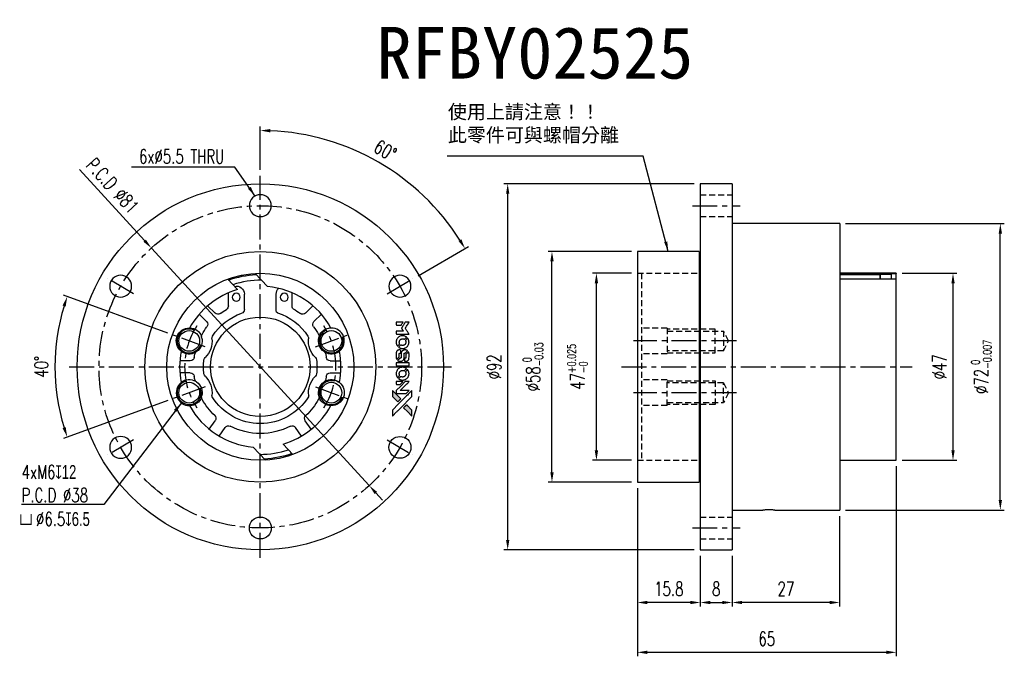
# Model space of a CAD drawing. Header units: millimetres. Extents: x -60 to 187, y -73 to 87.
import ezdxf
from ezdxf.enums import TextEntityAlignment as Align

# ---------------------------------------------------------------- set-up
doc = ezdxf.new("R2010")
doc.units = ezdxf.units.MM
doc.linetypes.add('CENTER', pattern=[2, 1.25, -0.25, 0.25, -0.25])
doc.linetypes.add('DASHED', pattern=[0.75, 0.5, -0.25])
for name, color, linetype in [('CHA', 7, 'Continuous'), ('CL', 1, 'CENTER'), ('DIM', 4, 'Continuous'), ('HID', 2, 'DASHED'), ('OUT', 3, 'Continuous')]:
    doc.layers.add(name, color=color, linetype=linetype)
doc.styles.add('DIM-7', font='SIMPLEX.shx', dxfattribs={"width": 0.7, "bigfont": 'chineset.shx'})
doc.styles.add('T', font='kaiu.ttf')
doc.dimstyles.new('CNS', dxfattribs={"dimtxt": 3.5, "dimasz": 2.5, "dimexe": 1, "dimexo": 1.5, "dimgap": 0.09, "dimtad": 0, "dimdsep": 46, "dimtxsty": 'DIM-7', "dimcen": 0.09, "dimclrd": 1, "dimclre": 1, "dimclrt": 4, "dimadec": 0, "dimazin": 0, "dimtfac": 1, "dimtix": 1, "dimtmove": 2, "dimatfit": 3, "dimfxl": 1, "dimtvp": 0.971429, "dimtolj": 1, "dimarcsym": 0})

# ---------------------------------------------------------------- blocks, each defined once
blk = doc.blocks.new('*D0')
at = {"layer": 'DEFPOINTS', "color": 0}
for p in [(73.26, 29), (94.71, 29), (94.71, -29)]:
    blk.add_point(p, dxfattribs=at)
at = {"layer": 'DIM', "color": 0, "lineweight": -2}
for p, q in [((93.21, 29), (72.26, 29)), ((73.26, -26.5), (73.26, 26.5)), ((93.21, -29), (72.26, -29))]:
    blk.add_line(p, q, dxfattribs=at)
at = {"layer": 'DIM', "color": 0}
for points in [[(72.84, 26.5), (73.68, 26.5), (73.26, 29)], [(72.84, -26.5), (73.68, -26.5), (73.26, -29)]]:
    blk.add_solid(points, dxfattribs=at)
at = {"layer": 'DIM', "color": 0, "insert": (68.5, 0), "char_height": 3.5, "attachment_point": 5, "rotation": 90, "style": 'DIM-7'}
blk.add_mtext('\\A1;%%C58{\\H2.1;\\S 0^ -0.03;}', dxfattribs=at)
blk = doc.blocks.new('*D1')
at = {"layer": 'DEFPOINTS', "color": 0}
for p in [(-21.85, 7.95), (-51.24, 5.99), (-13.86, 5.04), (-13.86, -5.04), (-21.85, -7.95)]:
    blk.add_point(p, dxfattribs=at)
at = {"layer": 'DIM', "color": 0, "lineweight": -2}
for p, q in [((-23.26, 8.46), (-49.42, 17.99)), ((-23.26, -8.46), (-49.42, -17.99))]:
    blk.add_line(p, q, dxfattribs=at)
blk.add_arc((0, 0), 51.59, 162.7768, 197.2232, dxfattribs=at)
at = {"layer": 'DIM', "color": 0}
for points in [[(-49.67, 15.41), (-48.88, 15.14), (-48.48, 17.64)], [(-48.88, -15.14), (-49.67, -15.41), (-48.48, -17.64)]]:
    blk.add_solid(points, dxfattribs=at)
at = {"layer": 'DIM', "color": 0, "insert": (-54.99, 0), "char_height": 3.5, "attachment_point": 5, "rotation": 90, "style": 'DIM-7'}
blk.add_mtext('\\A1;40°', dxfattribs=at)
blk = doc.blocks.new('*D2')
at = {"layer": 'DEFPOINTS', "color": 0}
for p in [(0, 48), (38.18, 45.5), (38.32, 22.12), (31.83, 18.37), (0, -48)]:
    blk.add_point(p, dxfattribs=at)
at = {"layer": 'DIM', "color": 0, "lineweight": -2}
for p, q in [((0, 49.5), (0, 60.39)), ((39.62, 22.87), (52.3, 30.2))]:
    blk.add_line(p, q, dxfattribs=at)
blk.add_arc((0, 0), 59.39, 32.412, 87.588, dxfattribs=at)
at = {"layer": 'DIM', "color": 0}
for points in [[(2.49, 58.92), (2.51, 59.76), (0, 59.39)], [(50.5, 32.05), (49.78, 31.62), (51.43, 29.7)]]:
    blk.add_solid(points, dxfattribs=at)
at = {"layer": 'DIM', "color": 0, "insert": (31.4, 54.38), "char_height": 3.5, "attachment_point": 5, "rotation": 330, "style": 'DIM-7'}
blk.add_mtext('\\A1;60°', dxfattribs=at)
blk = doc.blocks.new('*D3')
at = {"layer": 'DEFPOINTS', "color": 0}
for p in [(84.42, 23.5), (94.71, 23.5), (94.71, -23.5)]:
    blk.add_point(p, dxfattribs=at)
at = {"layer": 'DIM', "color": 0, "lineweight": -2}
for p, q in [((93.21, 23.5), (83.42, 23.5)), ((84.42, -21), (84.42, 21)), ((93.21, -23.5), (83.42, -23.5))]:
    blk.add_line(p, q, dxfattribs=at)
at = {"layer": 'DIM', "color": 0}
for points in [[(84, 21), (84.84, 21), (84.42, 23.5)], [(84, -21), (84.84, -21), (84.42, -23.5)]]:
    blk.add_solid(points, dxfattribs=at)
at = {"layer": 'DIM', "color": 0, "insert": (79.66, 0), "char_height": 3.5, "attachment_point": 5, "rotation": 90, "style": 'DIM-7'}
blk.add_mtext('\\A1;47{\\H2.1;\\S+0.025^ -0;}', dxfattribs=at)
blk = doc.blocks.new('*D4')
at = {"layer": 'DEFPOINTS', "color": 0}
for p in [(62.13, 46), (110.51, 46), (110.51, -46)]:
    blk.add_point(p, dxfattribs=at)
at = {"layer": 'DIM', "color": 0, "lineweight": -2}
for p, q in [((109.01, 46), (61.13, 46)), ((62.13, -43.5), (62.13, 43.5)), ((109.01, -46), (61.13, -46))]:
    blk.add_line(p, q, dxfattribs=at)
at = {"layer": 'DIM', "color": 0}
for points in [[(61.72, 43.5), (62.55, 43.5), (62.13, 46)], [(61.72, -43.5), (62.55, -43.5), (62.13, -46)]]:
    blk.add_solid(points, dxfattribs=at)
at = {"layer": 'DIM', "color": 0, "insert": (58.73, 0), "char_height": 3.5, "attachment_point": 5, "rotation": 90, "style": 'DIM-7'}
blk.add_mtext('\\A1;%%C92', dxfattribs=at)
blk = doc.blocks.new('*D5')
at = {"layer": 'DEFPOINTS', "color": 0}
for p in [(94.71, -29), (110.51, -46), (94.71, -59.23)]:
    blk.add_point(p, dxfattribs=at)
at = {"layer": 'DIM', "color": 0, "lineweight": -2}
for p, q in [((94.71, -30.5), (94.71, -60.23)), ((110.51, -47.5), (110.51, -60.23)), ((108.01, -59.23), (97.21, -59.23))]:
    blk.add_line(p, q, dxfattribs=at)
at = {"layer": 'DIM', "color": 0}
for points in [[(97.21, -58.82), (97.21, -59.65), (94.71, -59.23)], [(108.01, -58.82), (108.01, -59.65), (110.51, -59.23)]]:
    blk.add_solid(points, dxfattribs=at)
at = {"layer": 'DIM', "color": 0, "insert": (102.61, -55.83), "char_height": 3.5, "attachment_point": 5, "style": 'DIM-7'}
blk.add_mtext('\\A1;15.8', dxfattribs=at)
blk = doc.blocks.new('*D6')
at = {"layer": 'DEFPOINTS', "color": 0}
for p in [(110.51, -46), (118.51, -46), (118.51, -59.23)]:
    blk.add_point(p, dxfattribs=at)
at = {"layer": 'DIM', "color": 0, "lineweight": -2}
for p, q in [((110.51, -47.5), (110.51, -60.23)), ((118.51, -47.5), (118.51, -60.23)), ((113.01, -59.23), (116.01, -59.23))]:
    blk.add_line(p, q, dxfattribs=at)
at = {"layer": 'DIM', "color": 0}
for points in [[(113.01, -58.82), (113.01, -59.65), (110.51, -59.23)], [(116.01, -58.82), (116.01, -59.65), (118.51, -59.23)]]:
    blk.add_solid(points, dxfattribs=at)
at = {"layer": 'DIM', "color": 0, "insert": (114.51, -55.83), "char_height": 3.5, "attachment_point": 5, "style": 'DIM-7'}
blk.add_mtext('\\A1;8', dxfattribs=at)
blk = doc.blocks.new('*D7')
at = {"layer": 'DEFPOINTS', "color": 0}
for p in [(145.51, -36), (118.51, -46), (118.51, -59.23)]:
    blk.add_point(p, dxfattribs=at)
at = {"layer": 'DIM', "color": 0, "lineweight": -2}
for p, q in [((145.51, -37.5), (145.51, -60.23)), ((118.51, -47.5), (118.51, -60.23)), ((143.01, -59.23), (121.01, -59.23))]:
    blk.add_line(p, q, dxfattribs=at)
at = {"layer": 'DIM', "color": 0}
for points in [[(121.01, -58.82), (121.01, -59.65), (118.51, -59.23)], [(143.01, -58.82), (143.01, -59.65), (145.51, -59.23)]]:
    blk.add_solid(points, dxfattribs=at)
at = {"layer": 'DIM', "color": 0, "insert": (132.01, -55.83), "char_height": 3.5, "attachment_point": 5, "style": 'DIM-7'}
blk.add_mtext('\\A1;27', dxfattribs=at)
blk = doc.blocks.new('*D8')
at = {"layer": 'DEFPOINTS', "color": 0}
for p in [(159.71, -23.5), (94.71, -29), (94.71, -71.76)]:
    blk.add_point(p, dxfattribs=at)
at = {"layer": 'DIM', "color": 0, "lineweight": -2}
for p, q in [((159.71, -25), (159.71, -72.76)), ((94.71, -30.5), (94.71, -72.76)), ((157.21, -71.76), (97.21, -71.76))]:
    blk.add_line(p, q, dxfattribs=at)
at = {"layer": 'DIM', "color": 0}
for points in [[(97.21, -71.34), (97.21, -72.18), (94.71, -71.76)], [(157.21, -71.34), (157.21, -72.18), (159.71, -71.76)]]:
    blk.add_solid(points, dxfattribs=at)
at = {"layer": 'DIM', "color": 0, "insert": (127.21, -68.36), "char_height": 3.5, "attachment_point": 5, "style": 'DIM-7'}
blk.add_mtext('\\A1;65', dxfattribs=at)
blk = doc.blocks.new('*D9')
at = {"layer": 'DEFPOINTS', "color": 0}
for p in [(145.51, 36), (185.86, 36), (145.51, -36)]:
    blk.add_point(p, dxfattribs=at)
at = {"layer": 'DIM', "color": 0, "lineweight": -2}
for p, q in [((147.01, 36), (186.86, 36)), ((185.86, -33.5), (185.86, 33.5)), ((147.01, -36), (186.86, -36))]:
    blk.add_line(p, q, dxfattribs=at)
at = {"layer": 'DIM', "color": 0}
for points in [[(185.45, 33.5), (186.28, 33.5), (185.86, 36)], [(185.45, -33.5), (186.28, -33.5), (185.86, -36)]]:
    blk.add_solid(points, dxfattribs=at)
at = {"layer": 'DIM', "color": 0, "insert": (181.1, 0), "char_height": 3.5, "attachment_point": 5, "rotation": 90, "style": 'DIM-7'}
blk.add_mtext('\\A1;%%C72{\\H2.1;\\S 0^ -0.007;}', dxfattribs=at)
blk = doc.blocks.new('*D10')
at = {"layer": 'DEFPOINTS', "color": 0}
for p in [(159.71, 23.5), (173.98, 23.5), (159.71, -23.5)]:
    blk.add_point(p, dxfattribs=at)
at = {"layer": 'DIM', "color": 0, "lineweight": -2}
for p, q in [((161.21, 23.5), (174.98, 23.5)), ((173.98, -21), (173.98, 21)), ((161.21, -23.5), (174.98, -23.5))]:
    blk.add_line(p, q, dxfattribs=at)
at = {"layer": 'DIM', "color": 0}
for points in [[(173.57, 21), (174.4, 21), (173.98, 23.5)], [(173.57, -21), (174.4, -21), (173.98, -23.5)]]:
    blk.add_solid(points, dxfattribs=at)
at = {"layer": 'DIM', "color": 0, "insert": (170.58, 0), "char_height": 3.5, "attachment_point": 5, "rotation": 90, "style": 'DIM-7'}
blk.add_mtext('\\A1;%%C47', dxfattribs=at)
blk = doc.blocks.new('*D11')
at = {"layer": 'DEFPOINTS', "color": 0}
for p in [(-27.36, 29.86), (27.36, -29.86)]:
    blk.add_point(p, dxfattribs=at)
at = {"layer": 'DIM', "color": 0, "lineweight": -2}
for p, q in [((-45.41, 49.58), (-29.05, 31.71)), ((27.36, -29.86), (-27.36, 29.86)), ((29.05, -31.71), (30.73, -33.55))]:
    blk.add_line(p, q, dxfattribs=at)
at = {"layer": 'DIM', "color": 0}
for points in [[(-28.74, 31.99), (-29.35, 31.43), (-27.36, 29.86)], [(29.35, -31.43), (28.74, -31.99), (27.36, -29.86)]]:
    blk.add_solid(points, dxfattribs=at)
at = {"layer": 'DIM', "color": 0, "insert": (-37.09, 45.53), "char_height": 3.5, "attachment_point": 5, "rotation": 312.4917, "style": 'DIM-7'}
blk.add_mtext('\\A1;P.C.D ∅81', dxfattribs=at)

msp = doc.modelspace()

# ---------------------------------------------------------------- hatches: boundary and pattern name
at = {"layer": 'DIM'}
h = msp.add_hatch(color=7, dxfattribs=at)
h.dxf.hatch_style = 1
h.paths.add_polyline_path([(38.095, -12.381), (38.095, -11.619), (38.095, -10.856), (37.433, -10.199, 0.000288), (37.179, -9.947, 0.0004789), (36.965, -9.735, 0.000013), (36.77, -9.543, 0.197177), (36.767, -9.542, 0.1974966), (36.765, -9.543, 0.00004), (36.653, -9.653, 0.0008343), (36.531, -9.775, 0.0005055), (36.386, -9.92), (36.008, -10.298), (37.051, -11.339)])
h.paths.add_polyline_path([(34.525, -8.811), (34.903, -8.432, 0.0004761), (35.049, -8.287, 0.0007888), (35.171, -8.164, 0.000035), (35.281, -8.052, 0.1975803), (35.282, -8.05, 0.198396), (35.281, -8.047, 0.000019), (35.131, -7.896, 0.000582), (34.964, -7.729, 0.000351), (34.766, -7.532, 0.000108), (33.928, -6.697, 0.0006916), (33.503, -6.275, 0.0000771), (33.209, -5.984, 0.1975268), (33.198, -5.98, 0.4101817), (33.193, -5.985, 0.0004931), (33.191, -6.14, 0.0024238), (33.19, -6.356, 0.0005294), (33.19, -6.728), (33.19, -7.476), (33.857, -8.144)])

# ---------------------------------------------------------------- linework, layer by layer
at = {"layer": 'CL', "color": 7, "ltscale": 5}
for p, q in [((0, -48), (0, 48)), ((108.513, 40.5), (120.512, 40.5)), ((-31.826, 18.375), (-38.322, 22.125)), ((31.826, 18.375), (38.322, 22.125)), ((-13.86, 5.045), (-21.848, 7.952)), ((13.86, 5.045), (21.848, 7.952)), ((119.563, 6.498), (93.713, 6.498)), ((-48, 0), (48, 0)), ((90.713, 0), (163.713, 0)), ((-13.86, -5.045), (-21.848, -7.952)), ((13.86, -5.045), (21.848, -7.952)), ((119.563, -6.498), (93.713, -6.498)), ((-31.826, -18.375), (-38.322, -22.125)), ((31.826, -18.375), (38.322, -22.125)), ((108.513, -40.5), (120.512, -40.5))]:
    msp.add_line(p, q, dxfattribs=at)
msp.add_circle((0, 0), 40.5, dxfattribs=at)
for start, end in [(147.02051, 212.97949), (327.02051, 32.97949)]:
    msp.add_arc((0, 0), 19, start, end, dxfattribs=at)
at = {"layer": 'DIM', "color": 7}
for points in [[(36.873, 11.218), (36.387, 11.218), (36.306, 11.085, -0.000297), (36.256, 11.003, -0.000037), (36.147, 10.825, -0.000043), (36.018, 10.614, -0.000036), (35.88, 10.389, 0.000044), (35.745, 10.169, 0.000063), (35.624, 9.973, 0.000035), (35.523, 9.807, 0.0009), (35.495, 9.762), (35.456, 9.697), (35.509, 9.612, 0.001175), (35.539, 9.563, 0.000208), (35.596, 9.471, 0.000225), (35.663, 9.363, 0.000203), (35.733, 9.252, -0.000711), (35.799, 9.145, -0.001119), (35.855, 9.054, -0.000263), (35.905, 8.974, -0.04589), (35.909, 8.965, -0.519312), (35.904, 8.957, -0.001914), (35.774, 8.955, -0.003124), (35.559, 8.953, -0.000285), (35.024, 8.953), (34.135, 8.953), (34.135, 8.642, 0.001727), (34.135, 8.42, 0.025279), (34.14, 8.342, 0.073886), (34.152, 8.296, 0.07426), (34.176, 8.256, 0.03264), (34.186, 8.245, 0.01784), (34.2, 8.234, 0.017712), (34.214, 8.224, 0.026854), (34.227, 8.215), (34.258, 8.199), (35.81, 8.197), (37.361, 8.195), (37.35, 8.212, -0.004595), (37.343, 8.224, -0.00016), (37.313, 8.271, -0.000298), (37.279, 8.327, -0.000208), (37.24, 8.39, 0.000986), (37.125, 8.575, 0.00025), (36.937, 8.875, 0.000268), (36.737, 9.194, 0.000436), (36.567, 9.465, -0.002932), (36.511, 9.554, -0.004718), (36.465, 9.631, -0.001113), (36.425, 9.699, -0.227179), (36.425, 9.706, -0.045982), (36.428, 9.714, -0.000145), (36.484, 9.804, -0.000825), (36.547, 9.907, -0.000517), (36.621, 10.026, 0.000056), (36.876, 10.436, 0.000289), (37.017, 10.663, 0.000481), (37.121, 10.832, 0.000418), (37.231, 11.01), (37.359, 11.218)], [(34.99, 11.218), (34.135, 11.218), (34.135, 10.906, 0.000842), (34.135, 10.708, 0.010591), (34.137, 10.633, 0.028995), (34.141, 10.591, 0.069543), (34.15, 10.561, 0.051063), (34.167, 10.534, 0.039932), (34.19, 10.508, 0.039414), (34.217, 10.485, 0.045845), (34.247, 10.469, 0.094811), (34.276, 10.461, 0.007124), (34.36, 10.458, 0.004713), (34.503, 10.457, 0.000534), (34.828, 10.457), (35.383, 10.457), (35.431, 10.536, 0.000828), (35.572, 10.764, 0.000879), (35.709, 10.988, 0.000048), (35.843, 11.208, 0.137596), (35.845, 11.214, 0.413028), (35.843, 11.216, 0.000016), (35.593, 11.217, 0.000623), (35.317, 11.217, 0.000374)], [(36.69, 7.51, 0.064158), (36.317, 7.709, 0.06356), (35.905, 7.808, 0.064004), (35.484, 7.799, 0.066747), (35.085, 7.684, 0.04321), (34.836, 7.548, 0.044737), (34.617, 7.372, 0.044901), (34.433, 7.161, 0.044184), (34.289, 6.919, 0.026293), (34.212, 6.735, 0.033344), (34.161, 6.558, 0.033227), (34.135, 6.375, 0.025815), (34.129, 6.174, 0.023119), (34.143, 5.982, 0.031044), (34.174, 5.81, 0.031337), (34.226, 5.645, 0.024258), (34.303, 5.472, 0.015622), (34.335, 5.412, 0.008495), (34.379, 5.339, 0.008415), (34.424, 5.27, 0.020814), (34.46, 5.222), (34.477, 5.2), (34.711, 5.431, 0.002843), (34.884, 5.604, 0.033917), (34.946, 5.676, 0.087906), (34.973, 5.73, 0.073302), (34.982, 5.793, 0.022047), (34.981, 5.824, 0.026465), (34.977, 5.852, 0.022233), (34.969, 5.884, 0.009985), (34.956, 5.925, -0.039011), (34.919, 6.074, -0.044398), (34.907, 6.221, -0.045096), (34.922, 6.365, -0.04265), (34.962, 6.507, -0.071154), (35.073, 6.708, -0.068827), (35.236, 6.872, -0.068713), (35.438, 6.986, -0.070507), (35.662, 7.04, -0.028605), (35.758, 7.044, -0.031418), (35.85, 7.036, -0.031044), (35.942, 7.016, -0.02668), (36.036, 6.985, 0.038913), (36.091, 6.968, 0.043732), (36.146, 6.961, 0.047754), (36.197, 6.963, 0.075756), (36.238, 6.976, 0.07294), (36.26, 6.99, 0.003456), (36.324, 7.049, 0.005023), (36.404, 7.126, 0.002422), (36.506, 7.227, 0.000819), (36.598, 7.318, 0.001349), (36.675, 7.395, 0.0001), (36.743, 7.465, 0.205335), (36.744, 7.467, 0.219821), (36.743, 7.47, 0.002494), (36.728, 7.482, 0.007089), (36.711, 7.495, 0.004494)], [(37.344, 6.376, 0.024131), (37.323, 6.514, 0.022344), (37.288, 6.653, 0.021883), (37.24, 6.791, 0.020884), (37.179, 6.927, 0.010669), (37.139, 7.004, 0.010389), (37.095, 7.079, 0.010913), (37.052, 7.147, 0.022227), (37.015, 7.198), (36.999, 7.216), (36.76, 6.973, 0.002452), (36.667, 6.877, 0.003628), (36.587, 6.793, 0.001662), (36.519, 6.72, 0.070159), (36.507, 6.703, 0.047671), (36.502, 6.689, 0.018624), (36.497, 6.669, 0.017921), (36.493, 6.646, 0.018804), (36.491, 6.624, 0.018255), (36.491, 6.593, 0.041312), (36.493, 6.57, 0.037164), (36.499, 6.547, 0.012342), (36.512, 6.513, -0.015101), (36.542, 6.431, -0.035998), (36.558, 6.369, -0.033244), (36.565, 6.302, -0.011249), (36.567, 6.204, -0.004059), (36.567, 6.124, -0.019693), (36.564, 6.079, -0.027943), (36.559, 6.041, -0.014411), (36.548, 5.996, -0.033089), (36.51, 5.887, -0.033887), (36.459, 5.784, -0.034021), (36.395, 5.69, -0.033942), (36.318, 5.606, -0.02816), (36.231, 5.531, -0.035032), (36.141, 5.471, -0.035269), (36.045, 5.425, -0.029196), (35.936, 5.39, -0.037862), (35.812, 5.367, -0.043657), (35.691, 5.365, -0.043064), (35.57, 5.384, -0.035184), (35.446, 5.424, 0.033699), (35.387, 5.443, 0.052815), (35.334, 5.451, 0.059167), (35.285, 5.447, 0.058972), (35.239, 5.432, 0.059208), (35.203, 5.409, 0.021125), (35.157, 5.37, 0.008691), (35.082, 5.296, 0.000851), (34.903, 5.115, 0.001873), (34.813, 5.022, 0.013884), (34.771, 4.976, 0.022355), (34.749, 4.948, 0.341453), (34.749, 4.937, 0.073011), (34.775, 4.914, 0.004587), (34.86, 4.858, 0.00748), (34.949, 4.804, 0.016837), (35.017, 4.766, 0.028606), (35.185, 4.692, 0.031352), (35.356, 4.64, 0.031004), (35.533, 4.61, 0.0268), (35.721, 4.6, 0.026698), (35.92, 4.611, 0.03002), (36.11, 4.643, 0.030357), (36.292, 4.696, 0.028554), (36.471, 4.773, 0.062944), (36.802, 4.994, 0.062206), (37.069, 5.291, 0.062448), (37.254, 5.643, 0.064355), (37.344, 6.027, 0.017377), (37.349, 6.103, 0.008369), (37.351, 6.202, 0.008367), (37.349, 6.3, 0.01757)], [(35.267, 4.115, 0.065483), (35.249, 4.152, 0.053271), (35.221, 4.186, 0.052018), (35.185, 4.214, 0.0556), (35.145, 4.233, 0.036839), (35.119, 4.24, 0.026922), (35.09, 4.244, 0.016905), (35.049, 4.246, 0.004317), (34.982, 4.246, 0.016369), (34.843, 4.241, 0.029936), (34.731, 4.226, 0.03418), (34.632, 4.2, 0.031327), (34.535, 4.16, 0.046935), (34.416, 4.088, 0.054053), (34.318, 3.997, 0.053701), (34.241, 3.888, 0.045364), (34.185, 3.758, 0.032479), (34.155, 3.643, 0.03386), (34.141, 3.527, 0.013578), (34.136, 3.344, 0.001155), (34.137, 2.874, 0.000413), (34.139, 2.47, 0.005008), (34.141, 2.315, 0.013199), (34.146, 2.227, 0.033956), (34.155, 2.164, 0.013909), (34.171, 2.099, 0.010864), (34.192, 2.03, 0.010938), (34.214, 1.966, 0.028702), (34.234, 1.922), (34.251, 1.889), (34.579, 2.212), (34.908, 2.536), (34.907, 2.915, -0.001504), (34.908, 3.077, -0.00328), (34.909, 3.202, -0.001901), (34.911, 3.299, -0.061333), (34.915, 3.322, -0.063621), (34.929, 3.355, -0.048633), (34.951, 3.386, -0.046769), (34.981, 3.414, -0.047961), (35.015, 3.436, -0.02678), (35.044, 3.449, -0.050957), (35.068, 3.455, -0.029398), (35.101, 3.459, -0.00401), (35.17, 3.461), (35.282, 3.465), (35.282, 3.769, 0.001061), (35.281, 3.951, 0.009147), (35.279, 4.033, 0.020721), (35.275, 4.081, 0.051619)], [(36.931, 4.072, 0.023289), (36.854, 4.121, 0.026845), (36.777, 4.161, 0.026047), (36.693, 4.192, 0.019751), (36.599, 4.219, 0.013249), (36.546, 4.23, 0.025169), (36.503, 4.235, 0.016532), (36.449, 4.238, 0.002937), (36.347, 4.239, 0.003317), (36.257, 4.238, 0.011808), (36.199, 4.236, 0.01777), (36.155, 4.232, 0.021476), (36.115, 4.225, 0.04325), (35.944, 4.172, 0.045753), (35.788, 4.091, 0.04649), (35.652, 3.984, 0.047672), (35.54, 3.855, 0.025315), (35.504, 3.799, 0.015208), (35.467, 3.73, 0.01512), (35.434, 3.658, 0.022488), (35.41, 3.593, 0.027857), (35.383, 3.491, 0.034138), (35.37, 3.394, 0.014286), (35.366, 3.246, 0.00124), (35.365, 2.87, -0.00103), (35.364, 2.638, -0.002552), (35.363, 2.469, -0.001594), (35.36, 2.341, -0.047676), (35.357, 2.308, -0.085307), (35.334, 2.252, -0.097789), (35.295, 2.21, -0.085947), (35.238, 2.182, -0.051339), (35.164, 2.168, 0.014634), (35.138, 2.165, 0.015028), (35.113, 2.161, 0.014927), (35.092, 2.156, 0.059415), (35.079, 2.151, 0.070595), (35.052, 2.131, 0.00028), (34.783, 1.865, 0.000111), (34.507, 1.592, 0.200239), (34.502, 1.58, 0.268906), (34.506, 1.573, 0.001866), (34.573, 1.535, 0.007532), (34.637, 1.5, 0.017818), (34.686, 1.477, 0.013256), (34.74, 1.455, 0.011636), (34.798, 1.435, 0.011528), (34.857, 1.417, 0.012303), (34.915, 1.403, 0.0423), (35.006, 1.391, 0.013657), (35.143, 1.388, 0.013857), (35.28, 1.393, 0.037428), (35.377, 1.406, 0.014927), (35.442, 1.422, 0.0122), (35.51, 1.443, 0.012518), (35.573, 1.466, 0.023062), (35.623, 1.488, 0.065961), (35.805, 1.611, 0.06055), (35.954, 1.78, 0.059676), (36.06, 1.982, 0.060497), (36.114, 2.202, 0.025683), (36.118, 2.25, 0.001528), (36.12, 2.393, 0.002124), (36.122, 2.573, 0.001173), (36.122, 2.793, -0.000809), (36.123, 3.179, -0.017164), (36.127, 3.294, -0.063931), (36.139, 3.354, -0.108429), (36.166, 3.398, -0.052941), (36.195, 3.423, -0.063675), (36.227, 3.439, -0.050562), (36.267, 3.449, -0.020337), (36.325, 3.455, 0.009897), (36.36, 3.458, 0.016482), (36.389, 3.462, 0.019019), (36.412, 3.467, 0.06043), (36.427, 3.472, 0.076267), (36.461, 3.497, 0.00054), (36.71, 3.749, 0.000307), (36.964, 4.007, 0.142594), (36.976, 4.028, 0.232419), (36.974, 4.034, 0.022995), (36.964, 4.045, 0.024627), (36.949, 4.058, 0.015407)], [(37.347, 3.369, 0.018538), (37.341, 3.417, 0.010695), (37.33, 3.475, 0.01068), (37.316, 3.533, 0.017678), (37.302, 3.581, 0.013849), (37.283, 3.635, 0.011814), (37.259, 3.691, 0.004513), (37.235, 3.743, 0.290035), (37.227, 3.748, 0.196418), (37.223, 3.746, 0.000124), (37.128, 3.653, 0.001477), (37.024, 3.55, 0.000898), (36.9, 3.427), (36.58, 3.106), (36.578, 2.705, -0.001471), (36.575, 2.402, -0.028714), (36.569, 2.308, -0.097073), (36.552, 2.256, -0.084199), (36.515, 2.211, -0.042698), (36.487, 2.19, -0.053912), (36.457, 2.176, -0.051004), (36.423, 2.168, -0.032967), (36.383, 2.165, 0.00807), (36.363, 2.165, 0.003023), (36.334, 2.164, 0.002994), (36.303, 2.162, 0.003629), (36.273, 2.16), (36.205, 2.155), (36.205, 1.848, 0.001618), (36.205, 1.702, 0.005206), (36.207, 1.604, 0.00535), (36.209, 1.536, 0.060675), (36.214, 1.51, 0.048484), (36.22, 1.495, 0.02389), (36.23, 1.478, 0.022812), (36.243, 1.46, 0.02462), (36.257, 1.444, 0.061781), (36.296, 1.413, 0.080179), (36.338, 1.396, 0.048561), (36.397, 1.387, 0.010021), (36.504, 1.385, 0.016602), (36.647, 1.39, 0.031409), (36.762, 1.405, 0.036474), (36.861, 1.432, 0.03439), (36.958, 1.474, 0.065928), (37.11, 1.579, 0.069066), (37.227, 1.72, 0.065697), (37.305, 1.893, 0.051559), (37.344, 2.095, 0.020904), (37.349, 2.204, 0.000451), (37.351, 2.735, 0.000419), (37.351, 3.268, 0.022759)], [(35.745, 1.016), (34.138, 1.014), (34.138, 0.699), (34.138, 0.383), (34.157, 0.346, 0.071429), (34.18, 0.315, 0.054799), (34.212, 0.288, 0.053585), (34.249, 0.268, 0.060698), (34.289, 0.257, 0.033975), (34.355, 0.253, 0.000112), (35.172, 0.253, 0.000726), (35.972, 0.254, 0.001084), (36.671, 0.258), (37.352, 0.263), (37.352, 0.64), (37.352, 1.018)], [(36.687, -0.42, 0.018008), (36.618, -0.374, 0.009842), (36.53, -0.324, 0.009807), (36.438, -0.275, 0.015716), (36.358, -0.238, 0.048467), (36.071, -0.148, 0.045841), (35.766, -0.112, 0.046006), (35.46, -0.133, 0.049638), (35.172, -0.209, 0.064819), (34.797, -0.408, 0.06695), (34.49, -0.694, 0.066691), (34.268, -1.052, 0.063505), (34.145, -1.462, 0.03135), (34.134, -1.567, 0.010439), (34.13, -1.721, 0.010391), (34.134, -1.875, 0.032408), (34.145, -1.979, 0.015696), (34.17, -2.1, 0.018095), (34.201, -2.214, 0.018551), (34.24, -2.323, 0.018352), (34.287, -2.429, 0.015568), (34.324, -2.499, 0.009832), (34.371, -2.578, 0.009795), (34.419, -2.652, 0.023727), (34.459, -2.705), (34.476, -2.725), (34.71, -2.495, 0.001528), (34.842, -2.363, 0.010022), (34.907, -2.296, 0.019586), (34.944, -2.253, 0.061865), (34.964, -2.22, 0.055054), (34.98, -2.171, 0.061607), (34.984, -2.121, 0.048725), (34.975, -2.063, 0.020221), (34.953, -1.986, -0.017722), (34.929, -1.904, -0.02685), (34.915, -1.831, -0.02759), (34.908, -1.758, -0.020233), (34.909, -1.677, -0.04793), (34.932, -1.523, -0.048386), (34.983, -1.376, -0.047866), (35.063, -1.24, -0.044964), (35.168, -1.119, -0.04333), (35.294, -1.017, -0.050921), (35.429, -0.945, -0.051473), (35.575, -0.902, -0.0459), (35.732, -0.887, -0.019014), (35.808, -0.89, -0.024114), (35.878, -0.899, -0.025081), (35.944, -0.914, -0.023892), (36.01, -0.936, 0.008624), (36.061, -0.955, 0.026486), (36.097, -0.965, 0.035074), (36.128, -0.97, 0.02756), (36.161, -0.971, 0.087163), (36.215, -0.96, 0.073291), (36.266, -0.931, 0.028074), (36.339, -0.868, 0.002594), (36.508, -0.7), (36.746, -0.462)], [(37.343, -1.548, 0.023681), (37.323, -1.414, 0.022402), (37.29, -1.281, 0.021929), (37.244, -1.148, 0.020503), (37.186, -1.017, 0.013745), (37.147, -0.942, 0.009767), (37.099, -0.861, 0.009658), (37.051, -0.787, 0.027804), (37.014, -0.738), (36.999, -0.72), (36.763, -0.955, 0.002053), (36.649, -1.069, 0.006738), (36.576, -1.146, 0.007826), (36.527, -1.2, 0.063909), (36.508, -1.228, 0.061532), (36.493, -1.27, 0.068674), (36.49, -1.313, 0.052072), (36.498, -1.365, 0.019648), (36.52, -1.434, -0.018366), (36.547, -1.519, -0.0288), (36.563, -1.594, -0.029061), (36.57, -1.67, -0.019155), (36.57, -1.757, -0.053809), (36.542, -1.946, -0.058833), (36.475, -2.119, -0.058566), (36.369, -2.272, -0.052525), (36.227, -2.402, -0.044733), (36.106, -2.476, -0.040573), (35.971, -2.53, -0.041123), (35.83, -2.56, -0.04951), (35.695, -2.565, -0.017369), (35.632, -2.558, -0.024255), (35.576, -2.548, -0.023787), (35.52, -2.532, -0.015798), (35.458, -2.509, 0.010631), (35.419, -2.494, 0.033653), (35.392, -2.486, 0.037806), (35.366, -2.482, 0.016307), (35.331, -2.481, 0.068179), (35.263, -2.491, 0.095747), (35.208, -2.518, 0.033418), (35.135, -2.583, 0.002133), (34.935, -2.787, 0.001452), (34.824, -2.902, 0.012393), (34.775, -2.955, 0.020479), (34.75, -2.987, 0.344362), (34.75, -2.999, 0.074287), (34.778, -3.024, 0.005454), (34.865, -3.08, 0.008391), (34.956, -3.135, 0.017097), (35.03, -3.175, 0.027375), (35.183, -3.24, 0.02835), (35.34, -3.287, 0.027723), (35.504, -3.317, 0.023913), (35.68, -3.33, 0.027047), (35.89, -3.325, 0.031685), (36.087, -3.296, 0.032425), (36.275, -3.244, 0.031013), (36.458, -3.167, 0.037914), (36.675, -3.039, 0.040153), (36.865, -2.881, 0.039834), (37.028, -2.694, 0.036173), (37.166, -2.477, 0.040752), (37.26, -2.265, 0.035885), (37.322, -2.031, 0.035491), (37.35, -1.788, 0.037615)], [(34.986, -3.707), (34.134, -3.707), (34.136, -4.025), (34.138, -4.342), (34.161, -4.379, 0.03146), (34.173, -4.396, 0.026444), (34.187, -4.412, 0.026444), (34.204, -4.426, 0.031457), (34.22, -4.438), (34.257, -4.461), (34.679, -4.463), (35.1, -4.465), (35.469, -4.092, 0.000745), (35.61, -3.949, 0.001228), (35.729, -3.827, 0.000087), (35.835, -3.717, 0.195134), (35.837, -3.713, 0.412117), (35.835, -3.711, 0.000048), (35.587, -3.709, 0.00109), (35.312, -3.708, 0.000653)], [(36.88, -3.707), (36.392, -3.707), (35.263, -4.838), (34.135, -5.969), (34.137, -6.284, 0.0008), (34.138, -6.486, 0.010795), (34.14, -6.56, 0.030495), (34.145, -6.601, 0.080372), (34.155, -6.629, 0.03816), (34.172, -6.655, 0.041799), (34.193, -6.679, 0.042486), (34.216, -6.698, 0.042078), (34.243, -6.712, 0.099276), (34.282, -6.721, 0.003302), (34.439, -6.723, 0.002586), (34.713, -6.725, 0.000204), (35.443, -6.723), (36.613, -6.721), (36.988, -6.345), (37.363, -5.969), (36.239, -5.965), (35.115, -5.961), (36.227, -4.855, 0.000253), (36.654, -4.429, 0.000412), (37.016, -4.067, 0.000041), (37.34, -3.743, 0.041338), (37.353, -3.728), (37.368, -3.707)], [(37.178, -6.876, -0.000056), (36.72, -7.333, -0.000021), (36.079, -7.973, -0.000021), (35.38, -8.67, -0.000025), (34.725, -9.323), (33.19, -10.855), (33.191, -11.614), (33.193, -12.373), (34.224, -11.35, 0.000274), (34.719, -10.857, 0.000123), (35.369, -10.21, 0.000121), (36.055, -9.526, 0.000165), (36.674, -8.908), (38.095, -7.489), (38.095, -6.725), (38.095, -5.961)], [(34.766, -7.532, 0.000108), (33.928, -6.697, 0.000692), (33.503, -6.275, 0.000077), (33.209, -5.984, 0.197527), (33.198, -5.98, 0.410182), (33.193, -5.985, 0.000493), (33.191, -6.14, 0.002424), (33.19, -6.356, 0.000529), (33.19, -6.728), (33.19, -7.476), (33.857, -8.144), (34.525, -8.811), (34.903, -8.432, 0.000476), (35.049, -8.287, 0.000789), (35.171, -8.164, 0.000035), (35.281, -8.052, 0.19758), (35.282, -8.05, 0.198396), (35.281, -8.047, 0.000019), (35.131, -7.896, 0.000582), (34.964, -7.729, 0.000351)], [(37.433, -10.199, 0.000288), (37.179, -9.947, 0.000479), (36.965, -9.735, 0.000013), (36.77, -9.543, 0.197177), (36.767, -9.542, 0.197497), (36.765, -9.543, 0.00004), (36.654, -9.653, 0.000836), (36.531, -9.775, 0.000505), (36.386, -9.92), (36.008, -10.298), (37.051, -11.339), (38.095, -12.381), (38.095, -11.619), (38.095, -10.856)]]:
    msp.add_lwpolyline(points, format="xyb", close=True, dxfattribs=at)
for centre, start, end in [((-17.854, 6.498), 65.47194, 340), ((17.854, 6.498), 114.52806, 20), ((-17.854, -6.498), 105.47194, 20), ((17.854, -6.498), 75, 340)]:
    msp.add_arc(centre, 3, start, end, dxfattribs=at)
at = {"layer": 'HID', "color": 7, "ltscale": 3}
for p, q in [((110.513, 43.25), (118.512, 43.25)), ((110.513, 37.75), (118.512, 37.75)), ((94.713, 23.5), (110.213, 23.5)), ((95.713, 23.5), (95.713, -23.5)), ((102.213, 9.748), (95.713, 9.748)), ((102.213, 9.748), (102.213, 3.248)), ((114.213, 9.498), (102.213, 9.498)), ((102.213, 8.998), (116.313, 8.998)), ((114.213, 3.498), (114.213, 9.498)), ((117.563, 6.498), (116.313, 8.998)), ((116.313, 8.998), (116.313, 3.998)), ((116.313, 3.998), (117.563, 6.498)), ((102.213, 3.248), (95.713, 3.248)), ((116.313, 3.998), (102.213, 3.998)), ((102.213, 3.498), (114.213, 3.498)), ((102.213, -3.248), (95.713, -3.248)), ((102.213, -9.748), (102.213, -3.248)), ((102.213, -3.498), (114.213, -3.498)), ((116.313, -3.998), (102.213, -3.998)), ((114.213, -3.498), (114.213, -9.498)), ((116.313, -3.998), (117.563, -6.498)), ((116.313, -8.998), (116.313, -3.998)), ((117.563, -6.498), (116.313, -8.998)), ((102.213, -9.748), (95.713, -9.748)), ((102.213, -8.998), (116.313, -8.998)), ((114.213, -9.498), (102.213, -9.498)), ((94.713, -23.5), (110.213, -23.5)), ((110.513, -37.75), (118.512, -37.75)), ((110.513, -43.25), (118.512, -43.25))]:
    msp.add_line(p, q, dxfattribs=at)
at = {"layer": 'OUT', "color": 7}
for p, q in [((118.512, 46), (110.513, 46)), ((110.513, 46), (110.513, 0)), ((118.512, 46), (118.512, 0)), ((145.513, 36), (118.512, 36)), ((145.513, 36), (145.513, -36)), ((110.213, 29), (94.713, 29)), ((94.713, 29), (94.713, 0)), ((110.213, 29), (110.213, 0)), ((110.513, 27.5), (110.213, 27.5)), ((1.78, 20.172), (-1.305, 23.464)), ((159.713, 23.5), (145.513, 23.5)), ((145.513, 23.464), (159.713, 23.464)), ((145.513, 23.177), (155.713, 23.177)), ((155.713, 23.177), (155.713, 22.029)), ((155.713, 22.029), (155.713, 23.177)), ((158.563, 23.177), (155.713, 23.177)), ((158.563, 22.029), (158.563, 23.177)), ((159.713, 23.5), (159.713, 23.464)), ((159.713, 22.029), (159.713, 23.464)), ((-8.184, 22.029), (-5.739, 19.42)), ((159.713, 22.029), (145.513, 22.029)), ((159.713, -23.5), (159.713, 22.029)), ((-8, 15.299), (-8, 18.603)), ((-4, 14.407), (-4, 18.291)), ((4, 14.047), (4, 18.291)), ((8, 15.01), (8, 18.603)), ((-11.365, 13.487), (-13.219, 15.34)), ((11.365, 13.487), (13.219, 15.34)), ((-13.487, 11.365), (-15.34, 13.219)), ((13.487, 11.365), (15.34, 13.219)), ((-17.573, 1.5), (-20.194, 1.5)), ((17.573, 1.5), (20.194, 1.5)), ((94.713, 0), (94.713, -29)), ((110.213, 0), (110.213, -29)), ((110.513, 0), (110.513, -46)), ((118.512, 0), (118.512, -46)), ((-17.573, -1.5), (-20.194, -1.5)), ((17.573, -1.5), (20.194, -1.5)), ((-12.812, -15.682), (-11.308, -13.535)), ((12.812, -15.682), (11.308, -13.535)), ((-10.354, -17.403), (-8.851, -15.255)), ((10.354, -17.403), (8.851, -15.255)), ((8.184, -22.029), (5.739, -19.42)), ((-1.78, -20.172), (1.305, -23.464)), ((145.513, -23.5), (159.713, -23.5)), ((94.713, -29), (110.213, -29)), ((110.213, -27.5), (110.513, -27.5)), ((118.512, -36), (126.232, -36)), ((129.21, -36), (145.513, -36)), ((110.513, -46), (118.512, -46))]:
    msp.add_line(p, q, dxfattribs=at)
for centre, radius in [((0, 0), 46), ((0, 0), 29), ((0, 0), 23.5), ((0, 0), 12.5), ((-17.854, 6.498), 2.6), ((17.854, 6.498), 2.6), ((-17.854, -6.498), 2.6), ((17.854, -6.498), 2.6), ((35.074, -20.25), 2.75), ((0, -40.5), 2.75)]:
    msp.add_circle(centre, radius, dxfattribs=at)
at = {"layer": 'OUT', "color": 7, "extrusion": (0, 0, -1)}
for centre, radius in [((0, 40.5), 2.75), ((35.074, 20.25), 2.75), ((-35.074, 20.25), 2.75), ((6.023, 17.492), 1), ((-6.023, 17.492), 1), ((35.074, -20.25), 2.75)]:
    msp.add_circle(centre, radius, dxfattribs=at)
for centre, radius, start, end in [((0, 0), 23.2, 69.93036, 87.43908), ((6, 18.291), 2, 75.62462, 180), ((-6, 18.291), 2, 0, 45.6152), ((9, 15.299), 1, 180, 239.53298), ((-8.5, 15.01), 0.5, 299.52173, 0), ((0, 0), 14.25, 32.79368, 70.86053), ((10.658, 14.194), 1, 233.09675, 315), ((0, 0), 16.75, 53.09675, 59.53298), ((5, 14.407), 1, 180, 250.86053), ((-4.5, 14.047), 0.5, 287.76326, 0), ((0, 0), 14.25, 107.76326, 147.20632), ((0, 0), 16.75, 119.52173, 126.90325), ((-10.658, 14.194), 1, 225, 306.90325), ((0, 0), 16.75, 29.0801, 36.90325), ((14.194, 10.658), 1, 135, 216.90325), ((-14.194, 10.658), 1, 323.09675, 45), ((0, 0), 16.75, 143.09675, 150.9199), ((17.854, 6.498), 3.25, 308.16418, 91.83582), ((17.854, 6.498), 3.25, 91.836, 114.90629), ((17.854, 6.498), 3.3, 92.27845, 159.43054), ((13.765, 7.655), 1, 344.208, 29.0801), ((11.138, 7.176), 1, 354.23504, 32.79368), ((-11.138, 7.176), 1, 147.20632, 185.76496), ((-13.765, 7.655), 1, 150.9199, 195.792), ((-17.854, 6.498), 3.3, 20.56946, 87.72155), ((17.854, 6.498), 3.25, 164.208, 235.792), ((17.854, 6.498), 5.75, 174.23504, 225.76496), ((-17.854, 6.498), 5.75, 314.23504, 5.76496), ((-17.854, 6.498), 3.25, 304.208, 15.792), ((17.854, 6.498), 3.3, 240.56946, 307.72155), ((17.854, 6.498), 3.25, 285.09371, 308.164), ((0, 0), 16.75, 8.09675, 10.9199), ((15.465, 2.984), 1, 10.9199, 55.792), ((-15.465, 2.984), 1, 124.208, 169.0801), ((-17.854, 6.498), 3.3, 232.27845, 299.43054), ((0, 0), 16.75, 169.0801, 171.90325), ((17.573, 2.5), 1, 188.09675, 270), ((0, 0), 14.25, 352.79368, 7.20632), ((13.145, 1.662), 1, 7.20632, 45.76496), ((-13.145, 1.662), 1, 134.23504, 172.79368), ((0, 0), 14.25, 172.79368, 187.20632), ((-17.573, 2.5), 1, 270, 351.90325), ((17.573, -2.5), 1, 90, 171.90325), ((0, 0), 16.75, 349.0801, 351.90325), ((13.145, -1.662), 1, 314.23504, 352.79368), ((17.854, -6.498), 5.75, 134.23504, 187.3245), ((-17.854, -6.498), 5.75, 352.6755, 45.76496), ((-13.145, -1.662), 1, 187.20632, 225.76496), ((0, 0), 16.75, 188.09675, 190.9199), ((-17.573, -2.5), 1, 8.09675, 90), ((17.854, -6.498), 3.3, 52.27845, 119.43054), ((15.465, -2.984), 1, 304.208, 349.0801), ((17.854, -6.498), 3.25, 124.208, 195.792), ((-17.854, -6.498), 3.25, 344.208, 55.792), ((-15.465, -2.984), 1, 190.9199, 235.792), ((-17.854, -6.498), 3.3, 60.56946, 127.72155), ((-17.854, -6.498), 3.25, 128.16418, 271.83582), ((-17.854, -6.498), 3.25, 105.09371, 128.164), ((13.765, -7.655), 1, 330.9199, 15.792), ((11.655, -7.295), 0.5, 327.95676, 7.3245), ((-11.655, -7.295), 0.5, 172.6755, 212.04324), ((-13.765, -7.655), 1, 164.208, 209.0801), ((17.854, -6.498), 3.3, 200.56946, 267.72155), ((0, 0), 16.75, 313.09675, 330.9199), ((0, 0), 14.25, 212.04324, 327.95676), ((0, 0), 16.75, 209.0801, 226.90325), ((-17.854, -6.498), 3.3, 272.27845, 339.43054), ((-17.854, -6.498), 3.25, 271.836, 294.90629), ((12.127, -12.961), 1, 133.09675, 215), ((-12.127, -12.961), 1, 325, 46.90325), ((8.032, -15.829), 1, 35, 116.90325), ((-8.032, -15.829), 1, 63.09675, 145), ((0, 0), 16.75, 243.09675, 296.90325), ((0, 0), 23.2, 249.93036, 267.43908)]:
    msp.add_arc(centre, radius, start, end, dxfattribs=at)
at = {"layer": 'OUT', "color": 7}
for centre, radius, start, end in [((0, 0), 21.75, 89.20261, 108.43211), ((0, 0), 20.25, 28.7716, 84.95685), ((0, 0), 20.25, 106.46288, 151.2284), ((17.854, 6.498), 3.25, 91.836, 114.90629), ((17.854, 6.498), 3.25, 308.16418, 91.83582), ((0, 0), 20.25, 168.7716, 191.2284), ((17.854, 6.498), 3.25, 285.09371, 308.164), ((0, 0), 20.25, 348.7716, 11.2284), ((-17.854, -6.498), 3.25, 128.16418, 271.83582), ((-17.854, -6.498), 3.25, 105.09371, 128.164), ((-17.854, -6.498), 3.25, 271.83607, 294.90629), ((0, 0), 20.25, 208.7716, 264.95685), ((0, 0), 20.25, 286.46288, 331.2284), ((0, 0), 22, 269.82684, 288.73141)]:
    msp.add_arc(centre, radius, start, end, dxfattribs=at)
for points, knots in [([(127.713, -35.969), (127.545, -35.969), (127.375, -35.97), (127.058, -35.974), (126.907, -35.978), (126.645, -35.984), (126.53, -35.988), (126.352, -35.994), (126.286, -35.997), (126.225, -35.999), (126.213, -36), (126.213, -36)], [0, 0, 0, 0, 0.2147996, 0.2147996, 0.4295912, 0.4295912, 0.6445021, 0.6445021, 0.8594942, 0.8594942, 1, 1, 1, 1]), ([(129.213, -36), (129.213, -36), (129.213, -36), (129.211, -36), (129.18, -35.999), (129.066, -35.994), (128.981, -35.991), (128.769, -35.984), (128.64, -35.98), (128.353, -35.974), (128.193, -35.972), (127.925, -35.969), (127.819, -35.969), (127.713, -35.969)], [0, 0, 0, 0, 0.0070371, 0.0070371, 0.2215811, 0.2215811, 0.4361223, 0.4361223, 0.6508288, 0.6508288, 0.8656111, 0.8656111, 1, 1, 1, 1])]:
    msp.add_open_spline(points, degree=3, knots=knots, dxfattribs=at)
msp.add_point((95.713, 0), dxfattribs=at)

# ---------------------------------------------------------------- texts
at = {"layer": 'CHA', "color": 7, "style": 'T'}
msp.add_text('RFBY02525', height=13, dxfattribs=at).set_placement((68.958, 78.833), align=Align.MIDDLE)
at = {"layer": 'DIM', "color": 7, "char_height": 3.5, "style": 'DIM-7'}
for s, insert, attachment_point in [('{\\fPMingLiU|b0|i0|c136|p18;\\W1;使用上請注意！！\\P此零件可與螺帽分離}', (47.11, 65.84), 1), ('6x%%C5.5 {\\A1;THRU}', (-9.037, 51.115), 9), ('4xM6{\\Fgdt|c136;x12\\P}P.C.D %%C38', (-59.955, -24.691), 1), ('{\\Fgdt|c136;v }%%C6.5{\\Fgdt|c136;x6.5}', (-60.489, -36.503), 1)]:
    msp.add_mtext(s, dxfattribs=dict(at, insert=insert, attachment_point=attachment_point))

# ---------------------------------------------------------------- dimensions: what is measured, and where the dimension line sits
at = {"layer": 'DIM', "color": 7}
for base, line1, line2, picture, middle in [((38.176, 45.496), ((31.826, 18.375), (38.322, 22.125)), ((0, -48), (0, 48)), '*D2', (31.396, 54.379)), ((-51.241, 5.989), ((-13.86, -5.045), (-21.848, -7.952)), ((-13.86, 5.045), (-21.848, 7.952)), '*D1', (-54.989, 0))]:
    dim = msp.add_angular_dim_2l(base=base, line1=line1, line2=line2, dimstyle='CNS', override={"dimclrd": 0, "dimclre": 0, "dimclrt": 0}, dxfattribs=at)
    dim.commit()
    dim.dimension.update_dxf_attribs({"geometry": picture, "text_midpoint": middle})
dim = msp.add_diameter_dim_2p(p1=(27.357, -29.864), p2=(-27.357, 29.864), text='P.C.D <>', dimstyle='CNS', override={"dimclrd": 0, "dimclre": 0, "dimclrt": 0, "dimtmove": 0}, dxfattribs=at)
dim.commit()
dim.dimension.update_dxf_attribs({"geometry": '*D11', "text_midpoint": (-39.601, 43.229), "dimtype": 163})
for base, p1, p2, override, picture, middle in [((62.133, 46), (110.513, -46), (110.513, 46), {"dimclrd": 0, "dimclre": 0, "dimclrt": 0}, '*D4', (58.733, 0)), ((185.863, 36), (145.513, -36), (145.513, 36), {"dimclrd": 0, "dimclre": 0, "dimclrt": 0, "dimtol": 1, "dimtm": 0.007, "dimtfac": 0.6, "dimtdec": 3}, '*D9', (181.103, 0)), ((73.26, 29), (94.713, -29), (94.713, 29), {"dimclrd": 0, "dimclre": 0, "dimclrt": 0, "dimtol": 1, "dimtm": 0.03, "dimtfac": 0.6}, '*D0', (68.5, 0)), ((173.983, 23.5), (159.713, -23.5), (159.713, 23.5), {"dimclrd": 0, "dimclre": 0, "dimclrt": 0}, '*D10', (170.583, 0))]:
    dim = msp.add_linear_dim(base=base, p1=p1, p2=p2, angle=90, text='%%C<>', dimstyle='CNS', override=override, dxfattribs=at)
    dim.commit()
    dim.dimension.update_dxf_attribs({"geometry": picture, "text_midpoint": middle})
dim = msp.add_linear_dim(base=(84.421, 23.5), p1=(94.713, -23.5), p2=(94.713, 23.5), angle=90, dimstyle='CNS', override={"dimse1": 0, "dimsd1": 0, "dimclrd": 0, "dimclre": 0, "dimclrt": 0, "dimtol": 1, "dimtp": 0.025, "dimtm": 1e-09, "dimtfac": 0.6, "dimtdec": 3}, dxfattribs=at)
dim.commit()
dim.dimension.update_dxf_attribs({"geometry": '*D3', "text_midpoint": (79.661, 0)})
for base, p1, p2, picture, middle in [((94.713, -71.762), (159.713, -23.5), (94.713, -29), '*D8', (127.213, -68.362)), ((94.713, -59.232), (110.513, -46), (94.713, -29), '*D5', (102.613, -55.832)), ((118.512, -59.232), (145.513, -36), (118.512, -46), '*D7', (132.012, -55.832)), ((118.512, -59.232), (110.513, -46), (118.512, -46), '*D6', (114.512, -55.832))]:
    dim = msp.add_linear_dim(base=base, p1=p1, p2=p2, dimstyle='CNS', override={"dimclrd": 0, "dimclre": 0, "dimclrt": 0}, dxfattribs=at)
    dim.commit()
    dim.dimension.update_dxf_attribs({"geometry": picture, "text_midpoint": middle})

# ---------------------------------------------------------------- leaders
at = {"layer": 'DIM', "color": 7, "annotation_type": 0, "has_hookline": 1, "hookline_direction": 1}
for points, text_width in [([(102.463, 29), (96.143, 52.926), (93.643, 52.926)], 46.594), ([(-1.296, 42.926), (-6.396, 50.204), (-8.896, 50.204)], 23.333), ([(-19.824, -9.084), (-39.281, -34.622), (-41.781, -34.622)], 18.083)]:
    msp.add_leader(points, dimstyle='CNS', override={"dimgap": 0.09, "dimtad": 1, "dimclrd": 0, "dimclre": 4}, dxfattribs=dict(at, text_width=text_width))

doc.saveas('drawing.dxf')
